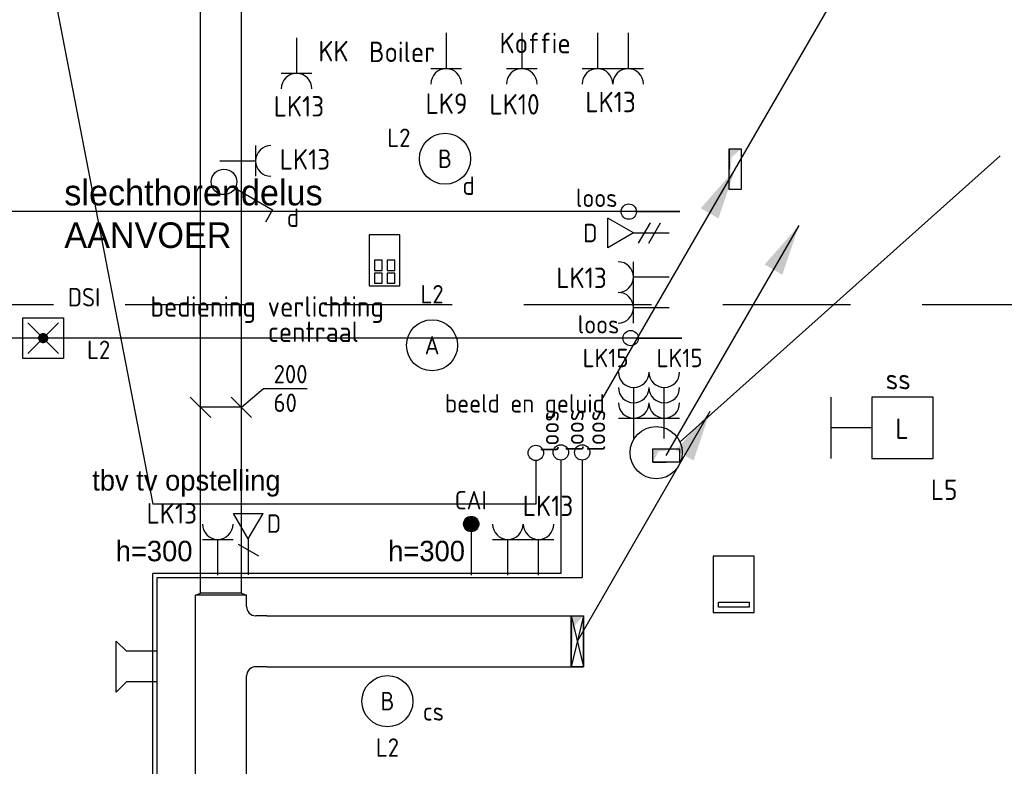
# Model space of a CAD drawing. Header units: millimetres. Extents: x -28157 to 193371, y -2151 to 171990.
# Tile 29 of 31: x 111474 to 116292, y 69706 to 73360. Entities that reach past the tile are written whole.
import ezdxf
from ezdxf.enums import TextEntityAlignment as Align

# ---------------------------------------------------------------- set-up
doc = ezdxf.new("R2010")
doc.units = ezdxf.units.MM
doc.header["$LTSCALE"] = 50
doc.linetypes.add('2322122_a', pattern=[19.5, 12.5, -7])
doc.layers.get('0').update_dxf_attribs({"linetype": 'CONTINUOUS'})
for name, color, linetype in [('BL$2----', 7, 'CONTINUOUS'), ('EL6131--_KG_D', 6, 'CONTINUOUS'), ('EL6131--_WG_D', 4, 'CONTINUOUS'), ('EL6222--', 20, 'CONTINUOUS'), ('EL6311--', 20, 'CONTINUOUS'), ('EL6321--', 3, 'CONTINUOUS'), ('EL6431--', 3, 'CONTINUOUS'), ('EL6441--', 3, 'CONTINUOUS'), ('EL6521--', 3, 'CONTINUOUS'), ('EL6522--', 3, 'CONTINUOUS'), ('EM6131--_KG', 7, 'CONTINUOUS'), ('Inter Visual Systems Vloerleidingen tbv. AV', 5, 'CONTINUOUS'), ('Inter Visual Systems Vloerleidingen tbv. Slechthorendenlus', 5, 'CONTINUOUS'), ('Inter Visual Systems Voorzieningen E', 5, 'CONTINUOUS'), ('Sparingen Heegt', 6, 'CONTINUOUS')]:
    doc.layers.add(name, color=color, linetype=linetype)
doc.layers.add('Referentiepunt', color=253, linetype='CONTINUOUS', plot=False)
doc.styles.add('BURO-012', font='BUROFONT.shx', dxfattribs={"height": 120})
doc.styles.add('buro-018', font='BUROFONT.shx', dxfattribs={"height": 180})
doc.styles.add('STABICAD-018', font='ISOCP.SHX', dxfattribs={"height": 90})

# ---------------------------------------------------------------- blocks, each defined once
blk = doc.blocks.new('111304')
at = {"color": 0, "linetype": 'Continuous'}
for p, q in [((-1.5, 4.5), (1.5, 4.5)), ((0, 1), (0, 4.5))]:
    blk.add_line(p, q, dxfattribs=at)
blk.add_arc((0, 6), 1.5, 180, 0, dxfattribs=at)
at = {"color": 0, "linetype": 'Continuous', "style": 'buro-018'}
for tag, p in [('PANEL', (0, 11.5)), ('CIRCUIT', (0, 8.5)), ('SUBCIRCUIT', (4.5, 8.5))]:
    blk.add_attdef(tag, text='', height=1.8, dxfattribs=at).set_placement(p, align=Align.MIDDLE)
at = {"color": 0, "linetype": 'Continuous', "style": 'buro-018', "flags": 1}
for tag, p in [('POWERCODE', (13, 8.5)), ('ARTICLECODE', (0, 0))]:
    blk.add_attdef(tag, text='', height=1.8, dxfattribs=at).set_placement(p, align=Align.MIDDLE)
blk = doc.blocks.new('WAND-01A')
at = {"color": 0, "linetype": 'Continuous'}
for p, q in [((0, 200), (0, 0)), ((-150, 0), (150, 0))]:
    blk.add_line(p, q, dxfattribs=at)
blk.add_lwpolyline([(150, 200), (150, 500), (-150, 500), (-150, 200)], close=True, dxfattribs=at)
at = {"color": 0, "linetype": 'Continuous', "style": 'STABICAD-018'}
for tag, p in [('LIGHTFIXTURECODE', (359.7, 730.5)), ('SWITCHCODE', (364.2, 330.5)), ('PANEL', (359.7, 130.5)), ('CIRCUIT', (359.7, -69.5)), ('SUBCIRCUIT', (659.7, -69.5))]:
    blk.add_attdef(tag, text='', height=180, dxfattribs=at).set_placement(p, align=Align.MIDDLE)
blk = doc.blocks.new('E00463')
at = {"color": 0, "linetype": 'Continuous'}
for p, q in [((2, 6.5), (-2, 6.5)), ((-2, 6.5), (-2, 1)), ((-1.5, 6), (1.5, 6)), ((-1.5, 5.5), (-1.5, 6)), ((1.5, 6), (1.5, 5.5)), ((2, 1), (2, 6.5)), ((1.5, 5.5), (-1.5, 5.5)), ((-2, 1), (2, 1))]:
    blk.add_line(p, q, dxfattribs=at)
at = {"color": 0, "linetype": 'Continuous', "style": 'STABICAD-018'}
blk.add_attdef('SECURITY_PANEL', text='', height=1.8, dxfattribs=at).set_placement((0, 10), align=Align.CENTER)
for tag, p in [('TEXT1', (0, 9)), ('ARTICLECODE', (0, 0))]:
    blk.add_attdef(tag, text='', height=1.8, dxfattribs=at).set_placement(p, align=Align.MIDDLE)
blk = doc.blocks.new('E00152')
at = {"color": 0, "linetype": 'Continuous'}
for p, q in [((-1.443, 7), (1.443, 7)), ((0, 4.5), (-1.443, 7)), ((0, 4.5), (1.443, 7)), ((-1, 4), (1, 2.845)), ((0, 4.5), (0, 1))]:
    blk.add_line(p, q, dxfattribs=at)
at = {"color": 7, "style": 'buro-018'}
for tag, p in [('COMMENT1', (0, 12)), ('DATACOM1', (0, 9))]:
    blk.add_attdef(tag, text='', height=1.8, dxfattribs=at).set_placement(p, align=Align.MIDDLE)
at = {"color": 0, "style": 'buro-018'}
blk.add_attdef('TEXT1', text='', height=1.8, dxfattribs=at).set_placement((2.5, 6), align=Align.MIDDLE)
at = {"color": 0, "linetype": 'Continuous', "style": 'buro-018', "flags": 1}
blk.add_attdef('ARTICLECODE', text='', height=1.8, dxfattribs=at).set_placement((0, 0), align=Align.MIDDLE)
blk = doc.blocks.new('E00126')
at = {"color": 0, "linetype": 'Continuous'}
for p, q in [((-3, 4.5), (3, 4.5)), ((-1.5, 1), (-1.5, 4.5)), ((1.5, 1), (1.5, 4.5))]:
    blk.add_line(p, q, dxfattribs=at)
for centre in [(-1.5, 6), (1.5, 6)]:
    blk.add_arc(centre, 1.5, 180, 0, dxfattribs=at)
at = {"color": 0, "linetype": 'Continuous', "style": 'buro-018'}
for tag, p in [('PANEL', (0, 11.5)), ('CIRCUIT', (0, 8.5)), ('SUBCIRCUIT', (4.5, 8.5))]:
    blk.add_attdef(tag, text='', height=1.8, dxfattribs=at).set_placement(p, align=Align.MIDDLE)
at = {"color": 0, "linetype": 'Continuous', "style": 'buro-018', "flags": 1}
for tag, p in [('POWERCODE', (13, 8.5)), ('ARTICLECODE', (0, 0))]:
    blk.add_attdef(tag, text='', height=1.8, dxfattribs=at).set_placement(p, align=Align.MIDDLE)
blk = doc.blocks.new('E00410')
at = {"color": 0, "linetype": 'Continuous', "lineweight": -2}
for p, q in [((1.5, 6), (-1.5, 6)), ((-1.5, 6), (-1.5, 1)), ((1.5, 1), (1.5, 6)), ((-0.25, 5.75), (-1, 5.75)), ((-1, 5.75), (-1, 4.75)), ((-0.25, 4.75), (-0.25, 5.75)), ((1, 5.75), (0.25, 5.75)), ((0.25, 5.75), (0.25, 4.75)), ((1, 4.75), (1, 5.75)), ((-1, 4.75), (-0.25, 4.75)), ((-0.25, 4.5), (-1, 4.5)), ((-1, 4.5), (-1, 3.5)), ((-0.25, 3.5), (-0.25, 4.5)), ((0.25, 4.75), (1, 4.75)), ((1, 4.5), (0.25, 4.5)), ((0.25, 4.5), (0.25, 3.5)), ((1, 3.5), (1, 4.5)), ((-1, 3.5), (-0.25, 3.5)), ((0.25, 3.5), (1, 3.5)), ((-1.5, 1), (1.5, 1))]:
    blk.add_line(p, q, dxfattribs=at)
at = {"color": 0, "linetype": 'Continuous', "lineweight": -2, "style": 'STABICAD-018'}
for tag, p in [('SWITCHCODE', (3, 5)), ('ARTICLECODE', (0, 1))]:
    blk.add_attdef(tag, text='', height=1.8, dxfattribs=at).set_placement(p, align=Align.MIDDLE)
blk = doc.blocks.new('110802A')
at = {"color": 0, "linetype": 'Continuous'}
blk.add_line((0, 5.25), (0, 1), dxfattribs=at)
at = {"color": 0, "linetype": 'Continuous', "const_width": 0.75}
blk.add_lwpolyline([(-0.375, 6, 1), (0.375, 6, 1)], format="xyb", close=True, dxfattribs=at)
at = {"color": 0, "linetype": 'Continuous'}
blk.add_circle((0, 6), 0.75, dxfattribs=at)
at = {"color": 0, "linetype": 'Continuous', "style": 'STABICAD-018'}
for tag, p in [('TEXT2', (0, 9)), ('TEXT1', (3.5, 6)), ('ARTICLECODE', (0, 0))]:
    blk.add_attdef(tag, text='', height=1.8, dxfattribs=at).set_placement(p, align=Align.MIDDLE)
blk = doc.blocks.new('*U406')
at = {"color": 0, "linetype": 'Continuous'}
for p, q in [((0, 100, -2730), (4874.2, 100, -2730)), ((0, -100, -2730), (4874.2, -100, -2730))]:
    blk.add_line(p, q, dxfattribs=at)
at = {"layer": 'Sparingen Heegt', "color": 2, "style": 'BURO-012'}
for tag, p in [('SECTIONCODE', (112309.4, 73985.8, 2730)), ('POSITIONCODE', (112309.4, 72989.8, 2730)), ('ELEMENTCODE', (112459.4, 70553.2, 2730))]:
    blk.add_attdef(tag, p, '', height=2, dxfattribs=at)
at = {"layer": 'Sparingen Heegt', "style": 'BURO-012'}
blk.add_attdef('CODE', (112459.4, 70553.2, 2730), '', height=1.8, dxfattribs=at)
blk = doc.blocks.new('1114A1')
at = {"color": 0, "linetype": 'Continuous'}
for p, q in [((0.625, 3.333), (2.742, 7)), ((2.742, 7), (3.955, 6.3))]:
    blk.add_line(p, q, dxfattribs=at)
blk.add_circle((0, 2.25), 1.25, dxfattribs=at)
at = {"color": 0, "linetype": 'Continuous', "style": 'STABICAD-018'}
for tag, p in [('SWITCHCODE', (3.356, 9)), ('ARTICLECODE', (0, 0))]:
    blk.add_attdef(tag, text='', height=1.8, dxfattribs=at).set_placement(p, align=Align.MIDDLE)
blk = doc.blocks.new('*U407')
at = {"color": 0, "linetype": 'Continuous'}
for p, q in [((0, 125, -2730), (1388.9, 125, -2730)), ((0, -125, -2730), (1388.9, -125, -2730))]:
    blk.add_line(p, q, dxfattribs=at)
at = {"layer": 'Sparingen Heegt', "color": 2, "style": 'BURO-012'}
for tag, p in [('POSITIONCODE', (113378.4, 70468.2, 2730)), ('SECTIONCODE', (112978.4, 70468.2, 2730))]:
    blk.add_attdef(tag, p, '', height=2, rotation=90, dxfattribs=at)
at = {"layer": 'Sparingen Heegt', "style": 'BURO-012'}
blk.add_attdef('CODE', (112684.4, 70318.2, 2730), '', height=1.8, rotation=90, dxfattribs=at)
at = {"layer": 'Sparingen Heegt', "color": 2, "style": 'BURO-012'}
blk.add_attdef('ELEMENTCODE', (112684.4, 70318.2, 2730), '', height=2, dxfattribs=at)
blk = doc.blocks.new('E00039')
at = {"color": 0, "linetype": 'Continuous'}
for p, q in [((-1.5, 4), (-2.5, 5)), ((-2.5, 5), (2.5, 5)), ((2.5, 5), (1.5, 4)), ((-1.5, 1), (-1.5, 4)), ((1.5, 1), (1.5, 4)), ((-1.5, 1), (1.5, 1))]:
    blk.add_line(p, q, dxfattribs=at)
at = {"color": 0, "linetype": 'Continuous', "style": 'STABICAD-018'}
blk.add_attdef('SECURITY_PANEL', text='', height=1.8, dxfattribs=at).set_placement((0, 10), align=Align.CENTER)
for tag, p in [('TEXT1', (0, 7.5)), ('ARTICLECODE', (0, 0))]:
    blk.add_attdef(tag, text='', height=1.8, dxfattribs=at).set_placement(p, align=Align.MIDDLE)
blk = doc.blocks.new('E00153')
at = {"color": 0, "linetype": 'Continuous'}
for p, q in [((-1.443, 7), (1.443, 7)), ((0, 4.5), (-1.443, 7)), ((0, 4.5), (1.443, 7)), ((-1, 4), (1, 2.845)), ((0, 4.5), (0, 1)), ((-1, 3), (1, 1.845))]:
    blk.add_line(p, q, dxfattribs=at)
at = {"color": 7, "style": 'buro-018'}
for tag, p in [('COMMENT1', (-6, 12)), ('COMMENT2', (6, 12)), ('DATACOM1', (-6, 9)), ('DATACOM2', (6, 9))]:
    blk.add_attdef(tag, text='', height=1.8, dxfattribs=at).set_placement(p, align=Align.MIDDLE)
at = {"color": 0, "style": 'buro-018'}
blk.add_attdef('TEXT1', text='', height=1.8, dxfattribs=at).set_placement((2.5, 6), align=Align.MIDDLE)
at = {"color": 0, "linetype": 'Continuous', "style": 'buro-018', "flags": 1}
blk.add_attdef('ARTICLECODE', text='', height=1.8, dxfattribs=at).set_placement((0, 0), align=Align.MIDDLE)
blk = doc.blocks.new('1115B3')
at = {"color": 0, "linetype": 'Continuous'}
blk.add_circle((0, 3.5), 2.5, dxfattribs=at)
at = {"color": 0, "linetype": 'Continuous', "style": 'STABICAD-018'}
for tag, p in [('PANEL', (0, 11.5)), ('CIRCUIT', (0, 8.5)), ('SUBCIRCUIT', (4.5, 8.5)), ('LIGHTFIXTURECODE', (0, 3.5)), ('SWITCHCODE', (4.5, 2.5))]:
    blk.add_attdef(tag, text='', height=1.8, dxfattribs=at).set_placement(p, align=Align.MIDDLE)
blk = doc.blocks.new('111512')
at = {"color": 0, "linetype": 'Continuous'}
for p, q in [((-2, 2), (2, 2)), ((-2, -2), (-2, 2)), ((2, 2), (2, -2)), ((-1.5, -1.5), (1.5, 1.5)), ((1.5, -1.5), (-1.5, 1.5)), ((2, -2), (-2, -2))]:
    blk.add_line(p, q, dxfattribs=at)
at = {"color": 0, "linetype": 'Continuous', "const_width": 0.5}
blk.add_lwpolyline([(-0.25, 0, 1), (0.25, 0, 1)], format="xyb", close=True, dxfattribs=at)
at = {"color": 0, "linetype": 'Continuous', "style": 'buro-018'}
for tag, p in [('PANEL', (0, 11.167)), ('CIRCUIT', (0, 8.167)), ('SUBCIRCUIT', (4.5, 8.167)), ('LIGHTFIXTURECODE', (0, 4))]:
    blk.add_attdef(tag, text='', height=1.8, dxfattribs=at).set_placement(p, align=Align.MIDDLE)
blk = doc.blocks.new('*U212')
at = {"linetype": 'Continuous'}
for color, points in [(0, [(32.5, -65), (32.5, 65), (-32.5, 65), (18.9, 37.7)]), (256, [(1125.8, -650), (884.3, -568.3), (934.3, -481.7)])]:
    blk.add_hatch(color=color, dxfattribs=at).paths.add_polyline_path(points, flags=0)
at = {"color": 0, "linetype": 'Continuous'}
for p, q in [((-32.5, 65, -2910), (32.5, 65, -2910)), ((-32.5, -65, -2910), (-32.5, 65, -2910)), ((32.5, 65, -2910), (32.5, -65, -2910)), ((32.5, -65, -2910), (-32.5, -65, -2910))]:
    blk.add_line(p, q, dxfattribs=at)
at = {"linetype": 'Continuous'}
for p, q in [((-32.5, 65, -2910), (-32.5, 0, -2910)), ((-32.5, -65, -2910), (-32.5, 0, -2910)), ((0, 0, -2910), (1125.8, -650, -2910))]:
    blk.add_line(p, q, dxfattribs=at)
blk = doc.blocks.new('111304B')
at = {"color": 0, "linetype": 'Continuous'}
for p, q in [((0, 1), (0, 6)), ((-1.5, 3), (1.5, 3))]:
    blk.add_line(p, q, dxfattribs=at)
for centre in [(0, 7.5), (0, 6), (0, 4.5)]:
    blk.add_arc(centre, 1.5, 180, 0, dxfattribs=at)
at = {"color": 0, "linetype": 'Continuous', "style": 'STABICAD-018'}
for tag, p in [('PANEL', (0, 13)), ('CIRCUIT', (0, 10)), ('SUBCIRCUIT', (4.5, 10)), ('ARTICLECODE', (0, 0))]:
    blk.add_attdef(tag, text='', height=1.8, dxfattribs=at).set_placement(p, align=Align.MIDDLE)
at = {"color": 0, "linetype": 'Continuous', "style": 'STABICAD-018', "flags": 1}
blk.add_attdef('POWERCODE', text='', height=1.8, dxfattribs=at).set_placement((13, 10), align=Align.MIDDLE)
blk = doc.blocks.new('*U314')
at = {"color": 0, "linetype": 'Continuous'}
for p, q in [((-250, 50, -2730), (-150, -50, -2730)), ((-50, 50, -2730), (50, -50, -2730)), ((0, 0, -2730), (107.5, 92.1, -2730)), ((107.5, 92.1, -2730), (321.8, 92.1, -2730)), ((0, 0, -2730), (-200, 0, -2730))]:
    blk.add_line(p, q, dxfattribs=at)
at = {"color": 0, "linetype": 'Continuous', "style": 'STABICAD-018'}
for s, p in [('200', (157.5, 117.1, -2730)), ('60', (157.5, -22.9, -2730))]:
    blk.add_text(s, height=90, dxfattribs=at).set_placement(p)
at = {"layer": 'Sparingen Heegt', "style": 'BURO-012'}
blk.add_attdef('CODE', (112559.4, 70807.2, 2730), '', height=1.8, dxfattribs=at)
blk = doc.blocks.new('*U403')
at = {"color": 0, "linetype": 'Continuous'}
for p, q in [((-130, 125, -2730), (-30, 125, -2730)), ((-30, 125, -2730), (30, 125, -2730)), ((-30, 125, -2730), (-30, -125, -2730)), ((-30, 125, -2730), (30, -125, -2730)), ((30, 125, -2730), (-30, -125, -2730)), ((-30, 125, -2730), (-30, -125, -2730)), ((30, 125, -2730), (30, -125, -2730)), ((30, -125, -2730), (30, 125, -2730)), ((-130, -125, -2730), (-30, -125, -2730)), ((-30, -125, -2730), (30, -125, -2730))]:
    blk.add_line(p, q, dxfattribs=at)
at = {"layer": 'Sparingen Heegt', "color": 2, "style": 'BURO-012'}
for tag in ['POSITIONCODE', 'SECTIONCODE']:
    blk.add_attdef(tag, (114203.4, 70318.2, 2730), '', height=2, rotation=90, dxfattribs=at)
at = {"layer": 'Sparingen Heegt', "style": 'BURO-012'}
blk.add_attdef('CODE', (114203.4, 70318.2, 2730), '', height=1.8, rotation=90, dxfattribs=at)
at = {"layer": 'Sparingen Heegt', "color": 2, "style": 'BURO-012'}
blk.add_attdef('ELEMENTCODE', (114203.4, 70318.2, 2730), '', height=2, dxfattribs=at)
blk = doc.blocks.new('*U293')
at = {"linetype": 'Continuous'}
for color, points in [(256, [(650, 1125.8), (568.3, 884.3), (481.7, 934.3)]), (0, [(30, 100), (-30, 100), (-30, -100), (-17.4, 58)]), (256, [(0, 0), (-81.7, -241.5), (-168.3, -191.5)])]:
    blk.add_hatch(color=color, dxfattribs=at).paths.add_polyline_path(points, flags=0)
for p, q in [((0, 0), (650, 1125.8)), ((-30, 100), (-30, 0)), ((-30, -100), (-30, 0)), ((-650, -1125.8), (0, 0))]:
    blk.add_line(p, q, dxfattribs=at)
at = {"color": 0, "linetype": 'Continuous'}
for p, q in [((-30, 100), (30, 100)), ((-30, -100), (-30, 100)), ((30, 100), (30, -100)), ((30, -100), (-30, -100))]:
    blk.add_line(p, q, dxfattribs=at)
at = {"layer": 'Sparingen Heegt'}
for tag, p, style in [('SECTIONCODE', (114975.4, 72778.5, 1499.5), 'BURO-012'), ('POSITIONCODE', (114975.4, 72778.5, 1499.5), 'BURO-012'), ('CODE', (114975.4, 72728.5), 'STABICAD-018'), ('FLOORCODE', (115025.4, 72628.5), 'STABICAD-018')]:
    blk.add_attdef(tag, p, '', height=1.8, dxfattribs=dict(at, style=style))
blk = doc.blocks.new('*U401')
at = {"color": 0, "linetype": 'Continuous'}
for p, q in [((-125, 225, -2730), (-125, 170, -2730)), ((125, 225, -2730), (125, 170, -2730)), ((-170, 125, -2730), (-225, 125, -2730)), ((225, 125, -2730), (170, 125, -2730)), ((225, -125, -2730), (-225, -125, -2730))]:
    blk.add_line(p, q, dxfattribs=at)
for centre, start, end in [((-170, 170, -2730), 270, 0), ((170, 170, -2730), 180, 270)]:
    blk.add_arc(centre, 45, start, end, dxfattribs=at)
at = {"layer": 'Sparingen Heegt', "color": 2, "style": 'BURO-012'}
for tag in ['SECTIONCODE', 'ELEMENTCODE', 'POSITIONCODE']:
    blk.add_attdef(tag, (112459.4, 70318.2, 2730), '', height=2, dxfattribs=at)
at = {"layer": 'Sparingen Heegt', "style": 'BURO-012'}
blk.add_attdef('CODE', (112459.4, 70318.2, 2730), '', height=1.8, dxfattribs=at)
blk = doc.blocks.new('*U402')
at = {"color": 0, "linetype": 'Continuous'}
for p, q in [((0, 125, -2730), (10, 100, -2730)), ((0, -125, -2730), (0, 125, -2730)), ((10, -100, -2730), (10, 100, -2730)), ((10, -100, -2730), (0, -125, -2730))]:
    blk.add_line(p, q, dxfattribs=at)
at = {"layer": 'Sparingen Heegt', "color": 2, "style": 'BURO-012'}
for tag in ['SECTIONCODE', 'ELEMENTCODE', 'POSITIONCODE']:
    blk.add_attdef(tag, (112459.4, 70543.2, 2730), '', height=2, dxfattribs=at)
at = {"layer": 'Sparingen Heegt', "style": 'BURO-012'}
blk.add_attdef('CODE', (112459.4, 70543.2, 2730), '', height=1.8, dxfattribs=at)
blk = doc.blocks.new('*U348')
at = {"linetype": 'Continuous'}
for color, points in [(2, [(650, 1125.8), (568.3, 884.3), (481.7, 934.3)]), (0, [(30, 125), (-30, 125), (-30, -125), (-17.4, 72.5)])]:
    blk.add_hatch(color=color, dxfattribs=at).paths.add_polyline_path(points, flags=0)
at = {"color": 2, "linetype": 'Continuous'}
for p, q in [((0, 0, -2730), (650, 1125.8, -2730)), ((-30, 125, -2730), (-30, 0, -2730)), ((-30, -125, -2730), (-30, 0, -2730))]:
    blk.add_line(p, q, dxfattribs=at)
at = {"color": 0, "linetype": 'Continuous'}
for p, q in [((-30, 125, -2730), (30, 125, -2730)), ((-30, -125, -2730), (-30, 125, -2730)), ((30, 125, -2730), (30, -125, -2730)), ((30, -125, -2730), (-30, -125, -2730))]:
    blk.add_line(p, q, dxfattribs=at)
at = {"layer": 'Sparingen Heegt', "color": 2}
for tag, p, style in [('SECTIONCODE', (114203.4, 70468.2, 2864.5), 'BURO-012'), ('POSITIONCODE', (114203.4, 70468.2, 2864.5), 'BURO-012'), ('ELEMENTCODE', (114203.4, 70318.2, 2730), 'BURO-012'), ('FLOORCODE', (114253.4, 70318.2, 2730), 'STABICAD-018')]:
    blk.add_attdef(tag, p, '', height=2, dxfattribs=dict(at, style=style))
at = {"layer": 'Sparingen Heegt', "style": 'STABICAD-018'}
blk.add_attdef('CODE', (114203.4, 70418.2, 2730), '', height=1.8, dxfattribs=at)
blk = doc.blocks.new('*U418')
at = {"color": 0, "linetype": 'Continuous'}
for p, q in [((0, 125, -2730), (1531.9, 125, -2730)), ((0, -125, -2730), (1531.9, -125, -2730))]:
    blk.add_line(p, q, dxfattribs=at)
at = {"layer": 'Sparingen Heegt', "color": 2, "style": 'BURO-012'}
for tag, p in [('POSITIONCODE', (112309.4, 68927.1, 2730)), ('SECTIONCODE', (112459.4, 68561.3, 2730)), ('ELEMENTCODE', (112459.4, 68561.3, 2730))]:
    blk.add_attdef(tag, p, '', height=2, dxfattribs=at)
at = {"layer": 'Sparingen Heegt', "style": 'BURO-012'}
blk.add_attdef('CODE', (112459.4, 68561.3, 2730), '', height=1.8, dxfattribs=at)
blk = doc.blocks.new('E00141')
at = {"color": 0, "linetype": 'Continuous'}
blk.add_line((0, 5.25), (0, 1), dxfattribs=at)
blk.add_circle((0, 6), 0.75, dxfattribs=at)
at = {"color": 0, "linetype": 'Continuous', "style": 'STABICAD-018'}
for tag, p in [('COMMENT1', (0, 12)), ('DATACOM1', (0, 9)), ('TEXT1', (5, 6)), ('ARTICLECODE', (0, 0))]:
    blk.add_attdef(tag, text='', height=1.8, dxfattribs=at).set_placement(p, align=Align.MIDDLE)

msp = doc.modelspace()

# ---------------------------------------------------------------- linework, layer by layer
at = {"layer": 'Inter Visual Systems Vloerleidingen tbv. AV'}
for p, q in [((111389.32788, 74798.39386, 2850), (112125.34278, 70989.83548)), ((114000.0456, 70989.83548), (112125.34278, 70989.83548)), ((114122.42026, 70992.29816), (114122.42026, 70650.56645, 2850)), ((114227.02434, 70992.29816), (114227.02434, 70630.9437, 2850)), ((112125.34278, 67134.26106, 2850), (112125.34278, 70650.56645, 2850)), ((114122.42026, 70650.56645, 2850), (112125.34278, 70650.56645, 2850)), ((112147.74822, 67135.93128, 2850), (112147.74822, 70630.9437, 2850)), ((112147.74822, 70630.9437, 2850), (114227.02434, 70630.9437, 2850))]:
    msp.add_line(p, q, dxfattribs=at)
at = {"layer": 'Inter Visual Systems Vloerleidingen tbv. Slechthorendenlus', "color": 11}
for p, q in [((114704.92038, 72420.4666), (111404.44386, 72420.4666)), ((114714.02699, 71801.45278), (111413.55048, 71801.45278))]:
    msp.add_line(p, q, dxfattribs=at)
at = {"layer": 'Inter Visual Systems Voorzieningen E', "color": 0}
msp.add_line((114706.03651, 71294.42878, 2850), (116272.38421, 72693.61036, 2850), dxfattribs=at)
msp.add_circle((114589.03154, 71241.14949, 2850), 127.58762, dxfattribs=at)
at = {"layer": 'Referentiepunt', "linetype": '2322122_a'}
msp.add_line((175015.59386, 71964.27115), (-28157.25933, 71964.27115), dxfattribs=at)

# ---------------------------------------------------------------- block references
at = {"layer": 'EL6131--_KG_D', "linetype": 'Continuous'}
for name, p, rotation in [('*U406', (112459.43139, 70553.22664, 2730), 90.00000000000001), ('*U402', (112459.43139, 70543.22664, 2730), 90.00000000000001), ('*U401', (112459.43139, 70318.22664, 2730), 270), ('*U418', (112459.43139, 68561.27997, 2730), 90.00000000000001)]:
    msp.add_blockref(name, p, dxfattribs=dict(at, rotation=rotation))
for name, p in [('*U293', (114975.36846, 72628.53558)), ('*U348', (114203.35946, 70318.22664, 2730)), ('*U407', (112684.43139, 70318.22664, 2730)), ('*U403', (114203.35946, 70318.22664, 2730))]:
    msp.add_blockref(name, p, dxfattribs=at)
at = {"layer": 'EL6131--_WG_D', "linetype": 'Continuous', "rotation": 90.00000000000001}
msp.add_blockref('*U212', (114637.83288, 71227.41669, 2910), dxfattribs=at)
at = {"layer": 'EL6222--', "linetype": 'Continuous'}
ref = msp.add_blockref('111304', (113561.14527, 73344.91669), dxfattribs=dict(at, xscale=50, yscale=50, zscale=50, rotation=180))
ref.add_attrib('ARTICLECODE', 'Boiler', dxfattribs={"layer": '0', "color": 7, "linetype": 'Continuous', "height": 100, "style": 'STABICAD-018'}).set_placement((113345.29195, 73202.53962), align=Align.MIDDLE)
ref.add_attrib('CIRCUIT', 'LK9', dxfattribs={"layer": '0', "color": 7, "linetype": 'Continuous', "height": 100, "style": 'STABICAD-018'}).set_placement((113563.0342, 72949.08229), align=Align.MIDDLE)
ref = msp.add_blockref('111304', (113931.17444, 73344.91669), dxfattribs=dict(at, xscale=50, yscale=50, zscale=50, rotation=180))
ref.add_attrib('ARTICLECODE', 'Koffie', dxfattribs={"layer": '0', "color": 7, "linetype": 'Continuous', "height": 100, "style": 'STABICAD-018'}).set_placement((113996.76948, 73245.79848), align=Align.MIDDLE)
ref.add_attrib('CIRCUIT', 'LK10', dxfattribs={"layer": '0', "color": 7, "linetype": 'Continuous', "height": 100, "style": 'STABICAD-018'}).set_placement((113896.10157, 72945.81911), align=Align.MIDDLE)
ref = msp.add_blockref('E00126', (114376.53134, 73344.91669), dxfattribs=dict(at, xscale=50, yscale=50, zscale=50, rotation=180))
ref.add_attrib('CIRCUIT', 'LK13', dxfattribs={"layer": '0', "color": 7, "linetype": 'Continuous', "height": 100, "style": 'STABICAD-018'}).set_placement((114365.83341, 72957.03261), align=Align.MIDDLE)
ref = msp.add_blockref('111304', (112829.18551, 73321.77569), dxfattribs=dict(at, xscale=50, yscale=50, zscale=50, rotation=180))
ref.add_attrib('ARTICLECODE', 'KK', dxfattribs={"layer": '0', "color": 7, "linetype": 'Continuous', "height": 100, "style": 'STABICAD-018'}).set_placement((113009.99617, 73205.84987), align=Align.MIDDLE)
ref.add_attrib('CIRCUIT', 'LK13', dxfattribs={"layer": '0', "color": 7, "linetype": 'Continuous', "height": 100, "style": 'STABICAD-018'}).set_placement((112840.91533, 72936.12032), align=Align.MIDDLE)
ref = msp.add_blockref('111304', (112403.94423, 72668.45884), dxfattribs=dict(at, xscale=50, yscale=50, zscale=50, rotation=270))
ref.add_attrib('CIRCUIT', 'LK13', dxfattribs={"layer": '0', "color": 7, "linetype": 'Continuous', "height": 100, "style": 'STABICAD-018'}).set_placement((112870.47846, 72676.5055), align=Align.MIDDLE)
ref = msp.add_blockref('E00126', (114702.83288, 72025.45038), dxfattribs=dict(at, xscale=50, yscale=50, zscale=50, rotation=90.00000000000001))
ref.add_attrib('CIRCUIT', 'LK13', dxfattribs={"layer": '0', "color": 7, "linetype": 'Continuous', "height": 100, "style": 'STABICAD-018'}).set_placement((114223.79166, 72096.7848), align=Align.MIDDLE)
ref = msp.add_blockref('111304B', (114479.01021, 71259.91669), dxfattribs=dict(at, xscale=50, yscale=50, zscale=50))
ref.add_attrib('ARTICLECODE', 'beeld en geluid', dxfattribs={"layer": '0', "color": 7, "linetype": 'Continuous', "height": 90, "style": 'STABICAD-018'}).set_placement((113946.53024, 71469.15629), align=Align.MIDDLE)
ref.add_attrib('CIRCUIT', 'LK15', dxfattribs={"layer": '0', "color": 7, "linetype": 'Continuous', "height": 90, "style": 'STABICAD-018'}).set_placement((114341.50611, 71704.48699), align=Align.MIDDLE)
ref = msp.add_blockref('111304B', (114628.7776, 71259.91669), dxfattribs=dict(at, xscale=50, yscale=50, zscale=50))
ref.add_attrib('CIRCUIT', 'LK15', dxfattribs={"layer": '0', "color": 7, "linetype": 'Continuous', "height": 90, "style": 'STABICAD-018'}).set_placement((114703.545, 71704.48699), align=Align.MIDDLE)
ref = msp.add_blockref('E00126', (113938.17191, 70591.91669), dxfattribs=dict(at, xscale=50, yscale=50, zscale=50))
ref.add_attrib('CIRCUIT', 'LK13', dxfattribs={"layer": '0', "color": 7, "linetype": 'Continuous', "height": 100, "style": 'STABICAD-018'}).set_placement((114059.78429, 70980.86922), align=Align.MIDDLE)
ref = msp.add_blockref('111304', (112443.56582, 70591.91669), dxfattribs=dict(at, xscale=50, yscale=50, zscale=50))
ref.add_attrib('CIRCUIT', 'LK13', dxfattribs={"layer": '0', "color": 7, "linetype": 'Continuous', "height": 100, "style": 'STABICAD-018'}).set_placement((112218.76297, 70944.19765), align=Align.MIDDLE)
at = {"layer": 'EL6311--', "linetype": 'Continuous'}
ref = msp.add_blockref('1115B3', (113555.60565, 72504.28159, 2730), dxfattribs=dict(at, xscale=50, yscale=50, zscale=50))
ref.add_attrib('CIRCUIT', 'L2', dxfattribs={"layer": '0', "color": 7, "linetype": 'Continuous', "height": 90, "style": 'STABICAD-018'}).set_placement((113329.98826, 72782.09871, 2730), align=Align.MIDDLE)
ref.add_attrib('LIGHTFIXTURECODE', 'B', dxfattribs={"layer": '0', "color": 7, "linetype": 'Continuous', "height": 90, "style": 'STABICAD-018'}).set_placement((113555.60565, 72679.28159, 2730), align=Align.MIDDLE)
ref.add_attrib('SWITCHCODE', 'd', dxfattribs={"layer": '0', "color": 1, "linetype": 'Continuous', "height": 90, "style": 'STABICAD-018'}).set_placement((113671.04959, 72547.80595, 2730), align=Align.MIDDLE)
ref = msp.add_blockref('1114A1', (112361.61014, 72566.07091), dxfattribs=dict(at, xscale=50, yscale=50, zscale=50, rotation=270))
ref.add_attrib('SWITCHCODE', 'd', dxfattribs={"layer": '0', "color": 7, "linetype": 'Continuous', "height": 90, "style": 'STABICAD-018'}).set_placement((112811.61014, 72391.07091), align=Align.MIDDLE)
ref = msp.add_blockref('E00410', (113260.01198, 72357.50002), dxfattribs=dict(at, xscale=50, yscale=50, zscale=50, rotation=180))
ref.add_attrib('ARTICLECODE', 'centraal', dxfattribs={"layer": '0', "color": 7, "linetype": 'Continuous', "height": 100, "style": 'STABICAD-018'}).set_placement((112911.41673, 71832.65054), align=Align.MIDDLE)
ref.add_attrib('SWITCHCODE', 'bediening verlichting', dxfattribs={"layer": '0', "color": 7, "linetype": 'Continuous', "height": 100, "style": 'STABICAD-018'}).set_placement((112685.22961, 71941.43462), align=Align.MIDDLE)
ref = msp.add_blockref('1115B3', (113492.29116, 71591.47031), dxfattribs=dict(at, xscale=50, yscale=50, zscale=50))
ref.add_attrib('CIRCUIT', 'L2', dxfattribs={"layer": '0', "color": 7, "linetype": 'Continuous', "height": 90, "style": 'STABICAD-018'}).set_placement((113492.29116, 72016.47031), align=Align.MIDDLE)
ref.add_attrib('LIGHTFIXTURECODE', 'A', dxfattribs={"layer": '0', "color": 1, "linetype": 'Continuous', "height": 90, "style": 'STABICAD-018'}).set_placement((113492.29116, 71766.47031), align=Align.MIDDLE)
ref = msp.add_blockref('WAND-01A', (115444.02699, 71362.312), dxfattribs=dict(at, rotation=270))
ref.add_attrib('CIRCUIT', 'L5', dxfattribs={"layer": '0', "color": 7, "linetype": 'Continuous', "height": 100, "style": 'STABICAD-018'}).set_placement((115998.24898, 71059.47545), align=Align.MIDDLE)
ref.add_attrib('LIGHTFIXTURECODE', 'L', dxfattribs={"layer": '0', "color": 7, "linetype": 'Continuous', "height": 100, "style": 'STABICAD-018'}).set_placement((115791.81994, 71358.56546), align=Align.MIDDLE)
ref.add_attrib('SWITCHCODE', 'ss', dxfattribs={"layer": '0', "color": 7, "linetype": 'Continuous', "height": 100, "style": 'STABICAD-018'}).set_placement((115773.40317, 71600.95814), align=Align.MIDDLE)
ref = msp.add_blockref('1115B3', (113273.98561, 69849.9167), dxfattribs=dict(at, xscale=50, yscale=50, zscale=50))
ref.add_attrib('CIRCUIT', 'L2', dxfattribs={"layer": '0', "color": 7, "linetype": 'Continuous', "height": 90, "style": 'STABICAD-018'}).set_placement((113273.98561, 69798.2808), align=Align.MIDDLE)
ref.add_attrib('LIGHTFIXTURECODE', 'B', dxfattribs={"layer": '0', "color": 1, "linetype": 'Continuous', "height": 90, "style": 'STABICAD-018'}).set_placement((113273.98561, 70024.9167), align=Align.MIDDLE)
ref.add_attrib('SWITCHCODE', 'cs', dxfattribs={"layer": '0', "color": 1, "linetype": 'Continuous', "height": 90, "style": 'STABICAD-018'}).set_placement((113498.98561, 69974.9167), align=Align.MIDDLE)
at = {"layer": 'EL6321--', "linetype": 'Continuous'}
ref = msp.add_blockref('111512', (111589.39823, 71801.56636, 2730), dxfattribs=dict(at, xscale=50, yscale=50, zscale=50))
ref.add_attrib('CIRCUIT', 'L2', dxfattribs={"layer": '0', "color": 7, "linetype": 'Continuous', "height": 90, "style": 'STABICAD-018'}).set_placement((111860.7414, 71744.33499, 2730), align=Align.MIDDLE)
ref.add_attrib('LIGHTFIXTURECODE', 'DSI', dxfattribs={"layer": '0', "color": 7, "linetype": 'Continuous', "height": 90, "style": 'STABICAD-018'}).set_placement((111789.39823, 72001.56636, 2730), align=Align.MIDDLE)
at = {"layer": 'EL6431--', "linetype": 'Continuous'}
ref = msp.add_blockref('110802A', (113683.98982, 70591.91669), dxfattribs=dict(at, xscale=50, yscale=50, zscale=50))
ref.add_attrib('TEXT1', 'CAI', dxfattribs={"layer": '0', "color": 7, "linetype": 'Continuous', "height": 90, "style": 'STABICAD-018'}).set_placement((113681.62538, 71008.44505), align=Align.MIDDLE)
at = {"layer": 'EL6441--', "linetype": 'Continuous'}
ref = msp.add_blockref('E00153', (114702.83288, 72316.25532), dxfattribs=dict(at, xscale=50, yscale=50, zscale=50, rotation=90.00000000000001))
ref.add_attrib('TEXT1', 'D', dxfattribs={"layer": '0', "color": 7, "linetype": 'Continuous', "height": 90, "style": 'STABICAD-018'}).set_placement((114266.66327, 72315.91026), align=Align.MIDDLE)
ref = msp.add_blockref('E00152', (112593.21314, 70593.83477), dxfattribs=dict(at, xscale=50, yscale=50, zscale=50))
ref.add_attrib('TEXT1', 'D', dxfattribs={"layer": '0', "color": 7, "linetype": 'Continuous', "height": 90, "style": 'STABICAD-018'}).set_placement((112718.21314, 70893.83477), align=Align.MIDDLE)
at = {"layer": 'EL6521--', "linetype": 'Continuous', "xscale": 50, "yscale": 50, "zscale": 50, "rotation": 90.00000000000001}
msp.add_blockref('E00039', (112196.94423, 70194.09042), dxfattribs=at)
at = {"layer": 'EL6522--', "linetype": 'Continuous', "xscale": 50, "yscale": 50, "zscale": 50, "rotation": 180}
msp.add_blockref('E00463', (114968.26329, 70784.38509), dxfattribs=at)
at = {"layer": 'EM6131--_KG', "linetype": 'Continuous'}
msp.add_blockref('*U314', (112559.43139, 71463.21835), dxfattribs=at)
at = {"layer": 'Inter Visual Systems Vloerleidingen tbv. AV', "linetype": 'Continuous'}
ref = msp.add_blockref('E00141', (114000.0456, 70939.83548), dxfattribs=dict(at, xscale=50, yscale=50, zscale=50))
ref.add_attrib('TEXT1', 'loos ', dxfattribs={"layer": '0', "color": 7, "linetype": 'Continuous', "height": 90, "rotation": 90, "style": 'STABICAD-018'}).set_placement((114067.7352, 71371.40167), align=Align.MIDDLE)
ref = msp.add_blockref('E00141', (114122.42026, 70942.29816), dxfattribs=dict(at, xscale=50, yscale=50, zscale=50))
ref.add_attrib('TEXT1', 'loos ', dxfattribs={"layer": '0', "color": 7, "linetype": 'Continuous', "height": 90, "rotation": 90, "style": 'STABICAD-018'}).set_placement((114190.10987, 71373.86435), align=Align.MIDDLE)
ref = msp.add_blockref('E00141', (114227.02434, 70942.29816), dxfattribs=dict(at, xscale=50, yscale=50, zscale=50))
ref.add_attrib('TEXT1', 'loos ', dxfattribs={"layer": '0', "color": 7, "linetype": 'Continuous', "height": 90, "rotation": 90, "style": 'STABICAD-018'}).set_placement((114294.71395, 71373.86435), align=Align.MIDDLE)
at = {"layer": 'Inter Visual Systems Vloerleidingen tbv. Slechthorendenlus', "color": 11, "linetype": 'Continuous'}
ref = msp.add_blockref('E00141', (114754.92038, 72420.4666), dxfattribs=dict(at, xscale=50, yscale=50, zscale=50, rotation=90))
ref.add_attrib('TEXT1', 'loos ', dxfattribs={"layer": '0', "color": 7, "linetype": 'Continuous', "height": 90, "style": 'STABICAD-018'}).set_placement((114323.35418, 72488.15621), align=Align.MIDDLE)
ref = msp.add_blockref('E00141', (114764.02699, 71801.45278), dxfattribs=dict(at, xscale=50, yscale=50, zscale=50, rotation=90))
ref.add_attrib('TEXT1', 'loos ', dxfattribs={"layer": '0', "color": 7, "linetype": 'Continuous', "height": 90, "style": 'STABICAD-018'}).set_placement((114332.4608, 71869.14239), align=Align.MIDDLE)

# ---------------------------------------------------------------- texts
at = {"layer": 'BL$2----', "char_height": 100, "attachment_point": 1, "style": 'BURO-012'}
for s, width, insert in [('tbv tv opstelling', 1266.7616817, (111829.35738, 71155.61289, 2730)), ('h=300', 882.2052629, (111944.40641, 70809.72488, 5460)), ('h=300', 882.2052629, (113277.6381, 70809.72488, 5460))]:
    msp.add_mtext_dynamic_manual_height_columns(s, width=width, gutter_width=600, heights=[0], dxfattribs=dict(at, insert=insert))
at = {"layer": 'Inter Visual Systems Vloerleidingen tbv. Slechthorendenlus', "color": 0, "insert": (111692.95115, 72576.25444, -120), "char_height": 125, "width": 2288.4092907, "attachment_point": 1, "style": 'BURO-012'}
msp.add_mtext('slechthorendelus\\PAANVOER', dxfattribs=at)

doc.saveas('drawing.dxf')
